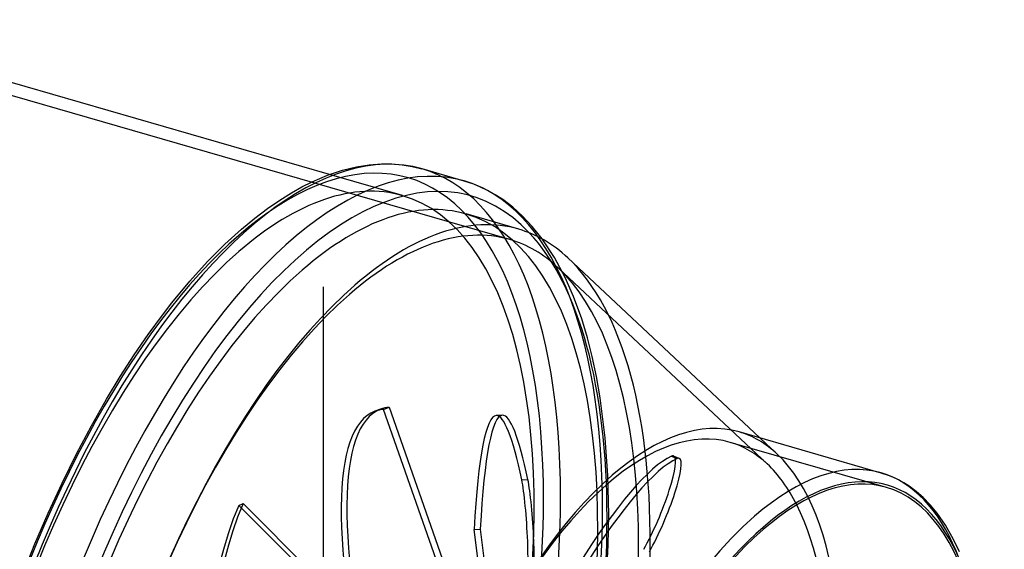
# Model space of a CAD drawing. Header units: millimetres. Extents: x -167 to 167, y -141 to 124.
# Tile 13 of 13: x 8 to 167, y 22 to 107. Entities that reach past the tile are written whole.
import ezdxf

# ---------------------------------------------------------------- set-up
doc = ezdxf.new("R2010")
doc.units = ezdxf.units.MM
doc.layers.add('HIDDEN', color=7, linetype='Continuous')
doc.layers.add('THICK', color=7, linetype='Continuous')

msp = doc.modelspace()

# ---------------------------------------------------------------- linework, layer by layer
at = {"layer": 'HIDDEN'}
for p, q in [((87.02, 71.68), (-35.43, 107.03)), ((69.78, 78.74), (58.01, 82.13)), ((94.2, 68.78), (92.23, 71.77)), ((95.9, 65.6), (94.2, 68.78)), ((128.41, 35.59), (94.77, 67.15)), ((97.27, 62.51), (95.9, 65.6)), ((57.05, 64.07), (57.05, 64.07)), ((57.05, 64.07), (57.05, 64.07)), ((57.05, 64.07), (57.05, 64.07)), ((57.05, 64.07), (57.05, 64.07)), ((57.05, 64.07), (57.05, 64.07)), ((57.05, 64.07), (57.05, 64.07)), ((57.05, 64.07), (57.05, 64.07)), ((57.05, 64.07), (57.05, 64.07)), ((57.05, 64.07), (57.05, 64.07)), ((57.05, 64.07), (57.05, 64.07)), ((57.05, 64.07), (57.05, 64.07)), ((57.05, 64.07), (57.05, 64.07)), ((57.05, 64.07), (57.05, 64.07)), ((57.05, 64.07), (57.05, 64.07)), ((57.05, 64.07), (57.05, 64.07)), ((57.05, 64.07), (57.05, 64.07)), ((57.05, 64.07), (57.05, 64.07)), ((57.05, 64.07), (57.05, 64.07)), ((57.05, 64.07), (57.05, 64.07)), ((57.05, 64.07), (57.05, 64.07)), ((57.05, 64.07), (57.05, 64.07)), ((57.05, 64.07), (57.05, 64.07)), ((57.05, 64.07), (57.05, 64.07)), ((57.05, 64.07), (57.05, 64.07)), ((57.05, 64.07), (57.05, 64.07)), ((57.05, 64.07), (57.05, 64.07)), ((57.05, 64.07), (57.05, 64.07)), ((57.05, 64.07), (57.05, 64.07)), ((57.05, 64.07), (57.05, 64.07)), ((57.05, 64.07), (57.05, 64.07)), ((57.05, 64.07), (57.05, 64.07)), ((57.05, 64.07), (57.05, 64.07)), ((57.05, 64.07), (57.05, 64.07)), ((57.05, 64.07), (57.05, 64.07)), ((57.05, 64.07), (57.05, 64.07)), ((57.05, 64.07), (57.05, 64.07)), ((57.05, 64.07), (57.05, 64.07)), ((57.05, 64.07), (57.05, 64.07)), ((57.05, 64.07), (57.05, 64.07)), ((57.05, 64.07), (57.05, 64.07)), ((57.05, 64.07), (57.05, 64.07)), ((57.05, 64.07), (57.05, 64.07)), ((57.05, 64.07), (57.05, 64.07)), ((57.05, 64.07), (57.05, 64.07)), ((57.05, 64.07), (57.05, 64.07)), ((57.05, 64.07), (57.05, 64.07)), ((57.05, 64.07), (57.05, 64.07)), ((57.05, 64.07), (57.05, 64.07)), ((57.05, 64.07), (57.05, 64.07)), ((57.05, 64.07), (57.05, 64.07)), ((57.05, 64.07), (57.05, 64.07)), ((57.05, 8.99), (57.05, 64.07)), ((57.05, 8.99), (57.05, 64.07)), ((98.58, 58.93), (97.27, 62.51)), ((99.51, 55.86), (98.58, 58.93)), ((100.28, 52.89), (99.51, 55.86)), ((100.96, 49.67), (100.28, 52.89)), ((101.56, 46.24), (100.96, 49.67)), ((102.36, 39.77), (101.56, 46.24)), ((66.23, 44.41), (65.32, 44.07)), ((66.72, 44.36), (67.63, 44.7)), ((79.67, 7.49), (66.72, 44.36)), ((67.63, 44.7), (80.82, 7.13)), ((85.82, 43.45), (84.83, 43.39)), ((102.78, 33.74), (102.36, 39.77)), ((130, 37.17), (127.22, 39.78)), ((147.57, 31.82), (122.45, 39.07)), ((113, 36.84), (113.91, 36.46)), ((114.26, 36.49), (113.35, 36.87)), ((102.92, 27.45), (102.78, 33.74)), ((88.92, 33.05), (89.91, 33.1)), ((43.42, 28.94), (44.12, 29.24)), ((68.86, 3.53), (43.42, 28.94)), ((44.12, 29.24), (70.04, 3.36)), ((102.84, 22.53), (102.92, 27.45)), ((81.26, 25.05), (82.25, 25.1)), ((85.11, -4.86), (81.26, 25.05)), ((82.25, 25.1), (86.17, -5.37)), ((102.6, 17.45), (102.84, 22.53))]:
    msp.add_line(p, q, dxfattribs=at)
for centre, major_axis, ratio, start_param, end_param in [((43.43, -12.54), (27.18, 94.16), 0.433013, -0.982794, 2.158799), ((45.16, -13.04), (-27.74, -96.08), 0.433013, 2.158799, 3.141593), ((43.43, -12.54), (26.35, 91.27), 0.433013, 0, 0.588003), ((51.92, -14.99), (-27.74, -96.08), 0.433013, 2.158799, 3.1417), ((43.43, -12.54), (26.35, 91.27), 0.433013, -2.55359, 0), ((53.65, -15.49), (-26.35, -91.27), 0.433013, 0.588003, 3.141593), ((61.23, -17.68), (-25.79, -89.35), 0.433013, -3.141592, -2.55359), ((61.23, -17.68), (-25.79, -89.35), 0.433013, 2.923737, 3.141593), ((53.65, -15.49), (-27.18, -94.16), 0.433013, 2.158799, 2.889841), ((43.43, -12.54), (26.35, 91.27), 0.433013, 0.588003, 3.141593), ((62.09, -17.93), (-26.35, -91.27), 0.433013, 1.322189, 2.923799), ((61.23, -17.68), (-25.79, -89.35), 0.433013, 0.588003, 2.923737), ((61.23, -17.68), (-25.79, -89.35), 0.433013, -2.55359, 0), ((93.41, -28.71), (-27.18, 73.11), 0.246408, -0.000002, 1.148144), ((92.5, -29.04), (27.18, -73.11), 0.246408, 3.068006, 3.14159), ((93.41, -28.71), (-27.18, 73.11), 0.246408, -0.073587, -0.000002), ((92.5, -29.04), (27.18, -73.11), 0.246408, 3.14159, 4.289736), ((88.92, -34.5), (4.09, -77.89), 0.090524, 3.141587, 3.837342), ((89.91, -34.45), (-4.09, 77.89), 0.090524, -0.000006, 0.69575), ((88.92, -34.5), (4.09, -77.89), 0.090524, 2.615612, 3.141587), ((89.91, -34.45), (-4.09, 77.89), 0.090524, -0.525981, -0.000006), ((102.62, -29.62), (-19.83, -68.69), 0.433013, -3.141591, -2.55359), ((103.49, -29.87), (-20.39, -70.62), 0.433013, 2.923802, 3.141594), ((102.62, -29.62), (-19.83, -68.69), 0.433013, 2.923802, 3.141594), ((85.43, -34.81), (-30.25, -71.9), 0.169219, -2.961253, -1.739523), ((86.34, -35.19), (30.25, 71.9), 0.169219, 0.180339, 1.40207), ((103.49, -29.87), (-20.39, -70.62), 0.433013, 0.588003, 2.923802), ((109.47, 27.66), (-3.88, -9.22), 0.169219, 0.965737, 3.141542), ((110.38, 27.27), (3.88, 9.22), 0.169219, -2.175855, -0.000051), ((109.47, 27.66), (-3.88, -9.22), 0.169219, 3.141542, 3.321932), ((110.38, 27.27), (3.88, 9.22), 0.169219, -0.000051, 0.180339), ((102.62, -29.62), (-19.83, -68.69), 0.433013, 2.70577, 2.923802), ((126.35, -36.47), (-20.39, -70.62), 0.433013, 2.158799, 3.141594), ((126.35, -36.47), (-20.39, -70.62), 0.433013, -3.141591, -3.141486), ((102.62, -29.62), (-19.83, -68.69), 0.433013, -2.55359, 0.000002), ((88.92, 24.39), (0.52, -9.99), 0.090524, 0.259418, 2.615612), ((89.91, 24.44), (-0.52, 9.99), 0.090524, -2.882175, -0.525981), ((45.16, -13.04), (-27.74, -96.08), 0.433013, 0.588003, 2.158799), ((94.07, -21.64), (31.29, -71.45), 0.644207, -2.595144, -1.373414), ((94.77, -21.33), (-31.29, 71.45), 0.644207, 0.546449, 1.768179), ((43.43, -12.54), (27.18, 94.16), 0.433013, -2.55359, -0.982794), ((51.92, -14.99), (-27.74, -96.08), 0.433013, 0.588003, 2.158799), ((53.65, -15.49), (-27.18, -94.16), 0.433013, 0.588003, 2.158799)]:
    msp.add_ellipse(centre, major_axis=major_axis, ratio=ratio, start_param=start_param, end_param=end_param, dxfattribs=at)
at = {"layer": 'THICK'}
for p, q in [((58.01, 82.13), (-17.08, 103.81)), ((57.72, 82.02), (60.11, 82.82)), ((60.11, 82.82), (62.34, 83.37)), ((62.34, 83.37), (64.41, 83.69)), ((64.41, 83.69), (66.36, 83.84)), ((66.36, 83.84), (68.07, 83.83)), ((68.07, 83.83), (69.71, 83.69)), ((69.71, 83.69), (71.33, 83.43)), ((71.33, 83.43), (72.89, 83.04)), ((79.65, 81.09), (72.9, 83.04)), ((53.59, 80.15), (55.21, 80.96)), ((55.21, 80.96), (57.72, 82.02)), ((81.23, 80.56), (79.65, 81.09)), ((50.01, 78.03), (51.89, 79.19)), ((51.89, 79.19), (53.59, 80.15)), ((82.74, 79.92), (81.23, 80.56)), ((83.45, 79.57), (82.74, 79.92)), ((84.68, 78.88), (83.45, 79.57)), ((48.05, 76.67), (50.01, 78.03)), ((85.88, 78.1), (84.68, 78.88)), ((87.48, 76.88), (85.88, 78.1)), ((46, 75.12), (48.05, 76.67)), ((89.05, 75.46), (87.48, 76.88)), ((43.87, 73.36), (46, 75.12)), ((88.44, 73.35), (80, 75.79)), ((90.62, 73.79), (89.05, 75.46)), ((41.19, 70.91), (43.87, 73.36)), ((92.23, 71.77), (90.62, 73.79)), ((38.42, 68.13), (41.19, 70.91)), ((35.58, 64.99), (38.42, 68.13)), ((127.22, 39.78), (96.36, 68.73)), ((32.69, 61.5), (35.58, 64.99)), ((31.15, 59.51), (32.69, 61.5)), ((28.88, 56.42), (31.15, 59.51)), ((26.63, 53.14), (28.88, 56.42)), ((24.39, 49.67), (26.63, 53.14)), ((22.18, 46.03), (24.39, 49.67)), ((19.73, 41.72), (22.18, 46.03)), ((17.34, 37.21), (19.73, 41.72)), ((146.74, 34.14), (123.88, 40.74)), ((15.02, 32.52), (17.34, 37.21)), ((147.88, 33.76), (146.74, 34.14)), ((148.99, 33.29), (147.88, 33.76)), ((149.5, 33.04), (148.99, 33.29)), ((12.78, 27.67), (15.02, 32.52)), ((150.36, 32.56), (149.5, 33.04)), ((151.22, 32.02), (150.36, 32.56)), ((152.34, 31.18), (151.22, 32.02)), ((153.47, 30.19), (152.34, 31.18)), ((154.6, 29.03), (153.47, 30.19)), ((155.73, 27.66), (154.6, 29.03)), ((10.67, 22.75), (12.78, 27.67)), ((157.05, 25.76), (155.73, 27.66)), ((158.36, 23.47), (157.05, 25.76)), ((8.66, 17.71), (10.67, 22.75)), ((159.32, 21.45), (158.36, 23.47))]:
    msp.add_line(p, q, dxfattribs=at)
for centre, major_axis, start_param, end_param in [((45.16, -13.04), (-27.74, -96.08), -3.141486, -0.982794), ((53.65, -15.49), (-27.18, -94.16), 2.889841, 5.300392), ((51.92, -14.99), (-27.74, -96.08), -3.141486, -0.982794), ((45.16, -13.04), (-27.74, -96.08), -3.141592, -3.141486), ((53.65, -15.49), (-26.35, -91.27), -3.141592, -2.55359), ((62.09, -17.93), (-26.35, -91.27), -3.141586, -2.55359), ((62.09, -17.93), (-26.35, -91.27), 2.923799, 3.141599), ((53.65, -15.49), (-26.35, -91.27), -2.55359, -0.029262), ((62.09, -17.93), (-26.35, -91.27), -2.55359, -0.146184), ((127.74, -36.87), (-19.94, -69.08), 2.158799, 5.300392), ((103.49, -29.87), (-20.39, -70.62), -3.141591, -2.55359), ((126.35, -36.47), (-20.39, -70.62), -3.141486, -2.55359), ((103.49, -29.87), (-20.39, -70.62), -2.55359, 0.000002), ((127.74, -36.87), (-19.83, -68.69), -3.141591, -2.55359), ((127.74, -36.87), (-19.83, -68.69), 0.588003, 3.141594), ((102.62, -29.62), (-19.83, -68.69), 0.588003, 2.70577), ((126.35, -36.47), (-20.39, -70.62), -2.55359, -0.982794), ((127.74, -36.87), (-19.83, -68.69), -2.55359, 0.000002)]:
    msp.add_ellipse(centre, major_axis=major_axis, ratio=0.433013, start_param=start_param, end_param=end_param, dxfattribs=at)

doc.saveas('drawing.dxf')
